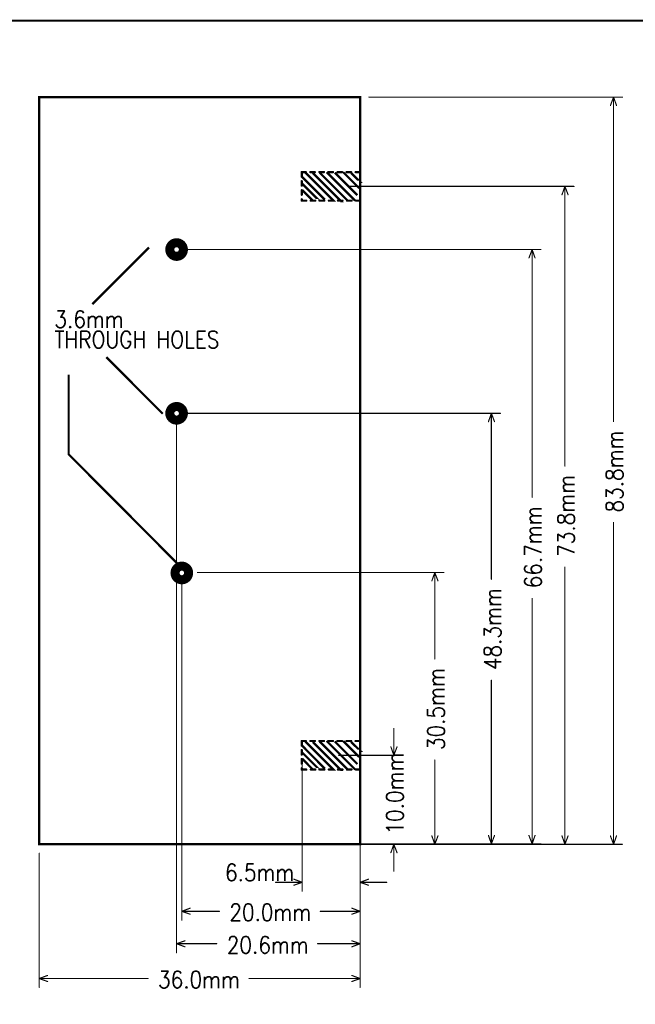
# Model space of a CAD drawing. Extents: x 2.14 to 10.29, y 1.14 to 8.17.
# Tile 3 of 14: x 5.01 to 7.73, y 3.82 to 8.17. Entities that reach past the tile are written whole.
import ezdxf

# ---------------------------------------------------------------- set-up
doc = ezdxf.new("R2010")
doc.units = 0
doc.header["$LTSCALE"] = 25
doc.layers.get('0').update_dxf_attribs({"linetype": 'CONTINUOUS'})
doc.styles.get("Standard").update_dxf_attribs({"font": 'simplex'})

# ---------------------------------------------------------------- blocks, each defined once
blk = doc.blocks.new('DISC')
at = {"color": 0, "const_width": 0.5}
blk.add_lwpolyline([(0, 0.25, 1), (0, -0.25, 1)], format="xyb", close=True, dxfattribs=at)

msp = doc.modelspace()

# ---------------------------------------------------------------- linework, layer by layer
at = {"color": 1, "const_width": 0.008}
msp.add_lwpolyline([(2.146, 1.142), (10.281, 1.142), (10.281, 8.165), (2.146, 8.165), (2.146, 1.142)], dxfattribs=at)
at = {"color": 3}
for points, const_width in [([(5.096, 4.528), (5.096, 7.827), (6.514, 7.827), (6.514, 4.528), (5.096, 4.528)], 0.01), ([(6.553, 7.827), (7.673, 7.827)], 0.005), ([(7.634, 7.827), (7.62, 7.79)], 0.005), ([(7.634, 6.395), (7.634, 7.827)], 0.005), ([(7.634, 7.827), (7.647, 7.79)], 0.005), ([(6.274, 7.496), (6.256, 7.496)], 0.01), ([(6.256, 7.496), (6.256, 7.476)], 0.01), ([(6.258, 7.474), (6.358, 7.374)], 0.01), ([(6.272, 7.494), (6.396, 7.37), (6.394, 7.37)], 0.01), ([(6.314, 7.496), (6.294, 7.496)], 0.01), ([(6.305, 7.492), (6.429, 7.368), (6.427, 7.368)], 0.01), ([(6.354, 7.496), (6.334, 7.496)], 0.01), ([(6.335, 7.494), (6.459, 7.37)], 0.01), ([(6.366, 7.496), (6.492, 7.37)], 0.01), ([(6.394, 7.496), (6.374, 7.496)], 0.01), ([(6.402, 7.494), (6.502, 7.394)], 0.01), ([(6.434, 7.496), (6.414, 7.496)], 0.01), ([(6.439, 7.496), (6.51, 7.425)], 0.01), ([(6.474, 7.496), (6.454, 7.496)], 0.01), ([(6.474, 7.492), (6.514, 7.453), (6.512, 7.453)], 0.01), ([(6.514, 7.496), (6.494, 7.496)], 0.01), ([(6.514, 7.49), (6.514, 7.496)], 0.01), ([(6.256, 7.456), (6.256, 7.436)], 0.01), ([(6.258, 7.445), (6.331, 7.372), (6.329, 7.372)], 0.01), ([(6.469, 7.433), (7.459, 7.433)], 0.005), ([(6.514, 7.45), (6.514, 7.47)], 0.01), ([(6.514, 7.41), (6.514, 7.43)], 0.01), ([(7.419, 7.433), (7.406, 7.396)], 0.005), ([(7.419, 6.198), (7.419, 7.433)], 0.005), ([(7.419, 7.433), (7.433, 7.396)], 0.005), ([(6.256, 7.416), (6.256, 7.396)], 0.01), ([(6.258, 7.417), (6.305, 7.37), (6.303, 7.37)], 0.01), ([(6.514, 7.37), (6.514, 7.39)], 0.01), ([(6.256, 7.376), (6.256, 7.37)], 0.01), ([(6.256, 7.37), (6.276, 7.37)], 0.01), ([(6.296, 7.37), (6.316, 7.37)], 0.01), ([(6.336, 7.37), (6.356, 7.37)], 0.01), ([(6.376, 7.37), (6.396, 7.37)], 0.01), ([(6.416, 7.37), (6.436, 7.37)], 0.01), ([(6.456, 7.37), (6.476, 7.37)], 0.01), ([(6.496, 7.37), (6.514, 7.37)], 0.01), ([(5.581, 7.163), (5.331, 6.913)], 0.01), ([(5.722, 7.154), (7.313, 7.154)], 0.005), ([(7.274, 7.154), (7.26, 7.117)], 0.005), ([(7.274, 6.06), (7.274, 7.154)], 0.005), ([(7.274, 7.154), (7.287, 7.117)], 0.005), ([(5.642, 6.429), (5.392, 6.679)], 0.01), ([(5.226, 6.602), (5.226, 6.25), (5.726, 5.748)], 0.01), ([(5.703, 6.392), (5.703, 4.049)], 0.005), ([(5.719, 6.431), (7.134, 6.431)], 0.005), ([(6.514, 6.392), (6.514, 4.049)], 0.005), ([(7.094, 6.431), (7.081, 6.394)], 0.005), ([(7.094, 5.698), (7.094, 6.431)], 0.005), ([(7.094, 6.431), (7.108, 6.394)], 0.005), ([(7.634, 4.528), (7.634, 5.949)], 0.005), ([(7.419, 4.528), (7.419, 5.752)], 0.005), ([(5.795, 5.728), (6.884, 5.728)], 0.005), ([(6.844, 5.728), (6.831, 5.691)], 0.005), ([(6.844, 5.346), (6.844, 5.728)], 0.005), ([(6.844, 5.728), (6.858, 5.691)], 0.005), ([(5.726, 5.687), (5.726, 4.193)], 0.005), ([(6.514, 5.687), (6.514, 4.193)], 0.005), ([(7.274, 4.53), (7.274, 5.613)], 0.005), ([(7.094, 4.53), (7.094, 5.252)], 0.005), ([(6.663, 4.921), (6.663, 5.039)], 0.005), ([(6.274, 4.984), (6.256, 4.984)], 0.01), ([(6.256, 4.984), (6.256, 4.964)], 0.01), ([(6.258, 4.963), (6.358, 4.862)], 0.01), ([(6.272, 4.982), (6.396, 4.858), (6.394, 4.858)], 0.01), ([(6.314, 4.984), (6.294, 4.984)], 0.01), ([(6.305, 4.98), (6.429, 4.856), (6.427, 4.856)], 0.01), ([(6.354, 4.984), (6.334, 4.984)], 0.01), ([(6.335, 4.982), (6.459, 4.858)], 0.01), ([(6.366, 4.984), (6.492, 4.858)], 0.01), ([(6.394, 4.984), (6.374, 4.984)], 0.01), ([(6.402, 4.982), (6.502, 4.882)], 0.01), ([(6.434, 4.984), (6.414, 4.984)], 0.01), ([(6.439, 4.984), (6.51, 4.913)], 0.01), ([(6.474, 4.984), (6.454, 4.984)], 0.01), ([(6.474, 4.98), (6.514, 4.941), (6.512, 4.941)], 0.01), ([(6.514, 4.984), (6.494, 4.984)], 0.01), ([(6.514, 4.978), (6.514, 4.984)], 0.01), ([(6.514, 4.938), (6.514, 4.958)], 0.01), ([(6.663, 4.921), (6.65, 4.958)], 0.005), ([(6.663, 4.921), (6.677, 4.958)], 0.005), ([(6.256, 4.944), (6.256, 4.924)], 0.01), ([(6.258, 4.933), (6.331, 4.86), (6.329, 4.86)], 0.01), ([(6.419, 4.921), (6.703, 4.921)], 0.005), ([(6.514, 4.898), (6.514, 4.918)], 0.01), ([(6.256, 4.904), (6.256, 4.884)], 0.01), ([(6.258, 4.906), (6.305, 4.858), (6.303, 4.858)], 0.01), ([(6.258, 4.894), (6.258, 4.321)], 0.005), ([(6.514, 4.858), (6.514, 4.878)], 0.01), ([(6.514, 4.894), (6.514, 4.321)], 0.005), ([(6.844, 4.528), (6.844, 4.9)], 0.005), ([(6.256, 4.864), (6.256, 4.858)], 0.01), ([(6.256, 4.858), (6.276, 4.858)], 0.01), ([(6.296, 4.858), (6.316, 4.858)], 0.01), ([(6.336, 4.858), (6.356, 4.858)], 0.01), ([(6.376, 4.858), (6.396, 4.858)], 0.01), ([(6.416, 4.858), (6.436, 4.858)], 0.01), ([(6.456, 4.858), (6.476, 4.858)], 0.01), ([(6.496, 4.858), (6.514, 4.858)], 0.01), ([(6.844, 4.528), (6.831, 4.565)], 0.005), ([(6.844, 4.528), (6.858, 4.565)], 0.005), ([(7.094, 4.53), (7.081, 4.567)], 0.005), ([(7.094, 4.53), (7.108, 4.567)], 0.005), ([(7.274, 4.53), (7.26, 4.567)], 0.005), ([(7.274, 4.53), (7.287, 4.567)], 0.005), ([(7.419, 4.528), (7.406, 4.565)], 0.005), ([(7.419, 4.528), (7.433, 4.565)], 0.005), ([(7.634, 4.528), (7.62, 4.565)], 0.005), ([(7.634, 4.528), (7.647, 4.565)], 0.005), ([(5.719, 4.53), (7.134, 4.53)], 0.005), ([(5.722, 4.53), (7.313, 4.53)], 0.005), ([(5.795, 4.528), (6.884, 4.528)], 0.005), ([(6.419, 4.528), (6.703, 4.528)], 0.005), ([(6.469, 4.528), (7.459, 4.528)], 0.005), ([(6.553, 4.528), (7.673, 4.528)], 0.005), ([(6.663, 4.528), (6.65, 4.491)], 0.005), ([(6.663, 4.528), (6.663, 4.409)], 0.005), ([(6.663, 4.528), (6.677, 4.491)], 0.005), ([(5.096, 4.488), (5.096, 3.896)], 0.005), ([(6.514, 4.488), (6.514, 3.896)], 0.005), ([(6.258, 4.36), (6.14, 4.36)], 0.005), ([(6.258, 4.36), (6.221, 4.374)], 0.005), ([(6.258, 4.36), (6.221, 4.347)], 0.005), ([(6.514, 4.36), (6.551, 4.374)], 0.005), ([(6.514, 4.36), (6.632, 4.36)], 0.005), ([(6.514, 4.36), (6.551, 4.347)], 0.005), ([(5.726, 4.232), (5.763, 4.246)], 0.005), ([(5.726, 4.232), (5.892, 4.232)], 0.005), ([(5.726, 4.232), (5.763, 4.219)], 0.005), ([(6.338, 4.232), (6.514, 4.232)], 0.005), ([(6.514, 4.232), (6.477, 4.246)], 0.005), ([(6.514, 4.232), (6.477, 4.219)], 0.005), ([(5.703, 4.089), (5.74, 4.102)], 0.005), ([(5.703, 4.089), (5.88, 4.089)], 0.005), ([(5.703, 4.089), (5.74, 4.075)], 0.005), ([(6.326, 4.089), (6.514, 4.089)], 0.005), ([(6.514, 4.089), (6.477, 4.102)], 0.005), ([(6.514, 4.089), (6.477, 4.075)], 0.005), ([(5.096, 3.935), (5.133, 3.949)], 0.005), ([(5.096, 3.935), (5.577, 3.935)], 0.005), ([(5.096, 3.935), (5.133, 3.922)], 0.005), ([(6.023, 3.935), (6.514, 3.935)], 0.005), ([(6.514, 3.935), (6.477, 3.949)], 0.005), ([(6.514, 3.935), (6.477, 3.922)], 0.005)]:
    msp.add_lwpolyline(points, dxfattribs=dict(at, const_width=const_width))
at = {"color": 2, "const_width": 0.04}
for points in [[(5.703, 7.124, -1), (5.703, 7.184, -1), (5.703, 7.124)], [(5.703, 6.401, -1), (5.703, 6.461, -1), (5.703, 6.401)], [(5.726, 5.696, -1), (5.726, 5.756, -1), (5.726, 5.696)]]:
    msp.add_lwpolyline(points, format="xyb", dxfattribs=at)

# ---------------------------------------------------------------- block references
at = {"color": 3}
for p, xscale, yscale in [((6.553, 7.827), 0.005, 0.005), ((7.634, 7.827), 0.005, 0.005), ((7.634, 7.827), 0.005, 0.005), ((7.634, 7.827), 0.005, 0.005), ((7.673, 7.827), 0.005, 0.005), ((7.62, 7.79), 0.005, 0.005), ((7.647, 7.79), 0.005, 0.005), ((6.256, 7.496), 0.01, 0.01), ((6.256, 7.496), 0.01, 0.01), ((6.256, 7.476), 0.01, 0.01), ((6.274, 7.496), 0.01, 0.01), ((6.294, 7.496), 0.01, 0.01), ((6.314, 7.496), 0.01, 0.01), ((6.334, 7.496), 0.01, 0.01), ((6.354, 7.496), 0.01, 0.01), ((6.374, 7.496), 0.01, 0.01), ((6.394, 7.496), 0.01, 0.01), ((6.414, 7.496), 0.01, 0.01), ((6.434, 7.496), 0.01, 0.01), ((6.454, 7.496), 0.01, 0.01), ((6.474, 7.496), 0.01, 0.01), ((6.494, 7.496), 0.01, 0.01), ((6.514, 7.496), 0.01, 0.01), ((6.514, 7.496), 0.01, 0.01), ((6.514, 7.49), 0.01, 0.01), ((6.256, 7.456), 0.01, 0.01), ((6.256, 7.436), 0.01, 0.01), ((6.469, 7.433), 0.005, 0.005), ((6.514, 7.47), 0.01, 0.01), ((6.514, 7.45), 0.01, 0.01), ((6.514, 7.43), 0.01, 0.01), ((7.419, 7.433), 0.005, 0.005), ((7.419, 7.433), 0.005, 0.005), ((7.419, 7.433), 0.005, 0.005), ((7.459, 7.433), 0.005, 0.005), ((6.256, 7.416), 0.01, 0.01), ((6.256, 7.396), 0.01, 0.01), ((6.514, 7.41), 0.01, 0.01), ((6.514, 7.39), 0.01, 0.01), ((7.406, 7.396), 0.005, 0.005), ((7.433, 7.396), 0.005, 0.005), ((6.256, 7.376), 0.01, 0.01), ((6.256, 7.37), 0.01, 0.01), ((6.256, 7.37), 0.01, 0.01), ((6.276, 7.37), 0.01, 0.01), ((6.296, 7.37), 0.01, 0.01), ((6.316, 7.37), 0.01, 0.01), ((6.336, 7.37), 0.01, 0.01), ((6.356, 7.37), 0.01, 0.01), ((6.376, 7.37), 0.01, 0.01), ((6.396, 7.37), 0.01, 0.01), ((6.416, 7.37), 0.01, 0.01), ((6.436, 7.37), 0.01, 0.01), ((6.456, 7.37), 0.01, 0.01), ((6.476, 7.37), 0.01, 0.01), ((6.496, 7.37), 0.01, 0.01), ((6.514, 7.37), 0.01, 0.01), ((6.514, 7.37), 0.01, 0.01), ((5.722, 7.154), 0.005, 0.005), ((7.274, 7.154), 0.005, 0.005), ((7.274, 7.154), 0.005, 0.005), ((7.274, 7.154), 0.005, 0.005), ((7.313, 7.154), 0.005, 0.005), ((7.26, 7.117), 0.005, 0.005), ((7.287, 7.117), 0.005, 0.005), ((5.703, 6.392), 0.005, 0.005), ((5.719, 6.431), 0.005, 0.005), ((6.514, 6.392), 0.005, 0.005), ((7.081, 6.394), 0.005, 0.005), ((7.094, 6.431), 0.005, 0.005), ((7.094, 6.431), 0.005, 0.005), ((7.094, 6.431), 0.005, 0.005), ((7.108, 6.394), 0.005, 0.005), ((7.134, 6.431), 0.005, 0.005), ((7.634, 6.395), 0.005, 0.005), ((7.419, 6.198), 0.005, 0.005), ((7.274, 6.06), 0.005, 0.005), ((7.634, 5.949), 0.005, 0.005), ((7.419, 5.752), 0.005, 0.005), ((5.795, 5.728), 0.005, 0.005), ((6.844, 5.728), 0.005, 0.005), ((6.844, 5.728), 0.005, 0.005), ((6.844, 5.728), 0.005, 0.005), ((6.884, 5.728), 0.005, 0.005), ((7.094, 5.698), 0.005, 0.005), ((5.726, 5.687), 0.005, 0.005), ((6.514, 5.687), 0.005, 0.005), ((6.831, 5.691), 0.005, 0.005), ((6.858, 5.691), 0.005, 0.005), ((7.274, 5.613), 0.005, 0.005), ((6.844, 5.346), 0.005, 0.005), ((7.094, 5.252), 0.005, 0.005), ((6.663, 5.039), 0.005, 0.005), ((6.256, 4.984), 0.01, 0.01), ((6.256, 4.984), 0.01, 0.01), ((6.256, 4.964), 0.01, 0.01), ((6.274, 4.984), 0.01, 0.01), ((6.294, 4.984), 0.01, 0.01), ((6.314, 4.984), 0.01, 0.01), ((6.334, 4.984), 0.01, 0.01), ((6.354, 4.984), 0.01, 0.01), ((6.374, 4.984), 0.01, 0.01), ((6.394, 4.984), 0.01, 0.01), ((6.414, 4.984), 0.01, 0.01), ((6.434, 4.984), 0.01, 0.01), ((6.454, 4.984), 0.01, 0.01), ((6.474, 4.984), 0.01, 0.01), ((6.494, 4.984), 0.01, 0.01), ((6.514, 4.984), 0.01, 0.01), ((6.514, 4.984), 0.01, 0.01), ((6.514, 4.978), 0.01, 0.01), ((6.514, 4.958), 0.01, 0.01), ((6.65, 4.958), 0.005, 0.005), ((6.677, 4.958), 0.005, 0.005), ((6.256, 4.944), 0.01, 0.01), ((6.256, 4.924), 0.01, 0.01), ((6.419, 4.921), 0.005, 0.005), ((6.514, 4.938), 0.01, 0.01), ((6.514, 4.918), 0.01, 0.01), ((6.663, 4.921), 0.005, 0.005), ((6.663, 4.921), 0.005, 0.005), ((6.663, 4.921), 0.005, 0.005), ((6.703, 4.921), 0.005, 0.005), ((6.256, 4.904), 0.01, 0.01), ((6.256, 4.884), 0.01, 0.01), ((6.258, 4.894), 0.005, 0.005), ((6.514, 4.898), 0.01, 0.01), ((6.514, 4.878), 0.01, 0.01), ((6.514, 4.894), 0.005, 0.005), ((6.844, 4.9), 0.005, 0.005), ((6.256, 4.864), 0.01, 0.01), ((6.256, 4.858), 0.01, 0.01), ((6.256, 4.858), 0.01, 0.01), ((6.276, 4.858), 0.01, 0.01), ((6.296, 4.858), 0.01, 0.01), ((6.316, 4.858), 0.01, 0.01), ((6.336, 4.858), 0.01, 0.01), ((6.356, 4.858), 0.01, 0.01), ((6.376, 4.858), 0.01, 0.01), ((6.396, 4.858), 0.01, 0.01), ((6.416, 4.858), 0.01, 0.01), ((6.436, 4.858), 0.01, 0.01), ((6.456, 4.858), 0.01, 0.01), ((6.476, 4.858), 0.01, 0.01), ((6.496, 4.858), 0.01, 0.01), ((6.514, 4.858), 0.01, 0.01), ((6.514, 4.858), 0.01, 0.01), ((6.831, 4.565), 0.005, 0.005), ((6.858, 4.565), 0.005, 0.005), ((7.081, 4.567), 0.005, 0.005), ((7.108, 4.567), 0.005, 0.005), ((7.26, 4.567), 0.005, 0.005), ((7.287, 4.567), 0.005, 0.005), ((7.406, 4.565), 0.005, 0.005), ((7.433, 4.565), 0.005, 0.005), ((7.62, 4.565), 0.005, 0.005), ((7.647, 4.565), 0.005, 0.005), ((5.719, 4.53), 0.005, 0.005), ((5.722, 4.53), 0.005, 0.005), ((5.795, 4.528), 0.005, 0.005), ((6.419, 4.528), 0.005, 0.005), ((6.469, 4.528), 0.005, 0.005), ((6.553, 4.528), 0.005, 0.005), ((6.663, 4.528), 0.005, 0.005), ((6.663, 4.528), 0.005, 0.005), ((6.663, 4.528), 0.005, 0.005), ((6.703, 4.528), 0.005, 0.005), ((6.844, 4.528), 0.005, 0.005), ((6.844, 4.528), 0.005, 0.005), ((6.844, 4.528), 0.005, 0.005), ((6.884, 4.528), 0.005, 0.005), ((7.094, 4.53), 0.005, 0.005), ((7.094, 4.53), 0.005, 0.005), ((7.094, 4.53), 0.005, 0.005), ((7.134, 4.53), 0.005, 0.005), ((7.274, 4.53), 0.005, 0.005), ((7.274, 4.53), 0.005, 0.005), ((7.274, 4.53), 0.005, 0.005), ((7.313, 4.53), 0.005, 0.005), ((7.419, 4.528), 0.005, 0.005), ((7.419, 4.528), 0.005, 0.005), ((7.419, 4.528), 0.005, 0.005), ((7.459, 4.528), 0.005, 0.005), ((7.634, 4.528), 0.005, 0.005), ((7.634, 4.528), 0.005, 0.005), ((7.634, 4.528), 0.005, 0.005), ((7.673, 4.528), 0.005, 0.005), ((5.096, 4.488), 0.005, 0.005), ((6.514, 4.488), 0.005, 0.005), ((6.65, 4.491), 0.005, 0.005), ((6.677, 4.491), 0.005, 0.005), ((6.663, 4.409), 0.005, 0.005), ((6.14, 4.36), 0.005, 0.005), ((6.221, 4.374), 0.005, 0.005), ((6.221, 4.347), 0.005, 0.005), ((6.258, 4.36), 0.005, 0.005), ((6.258, 4.36), 0.005, 0.005), ((6.258, 4.36), 0.005, 0.005), ((6.514, 4.36), 0.005, 0.005), ((6.514, 4.36), 0.005, 0.005), ((6.514, 4.36), 0.005, 0.005), ((6.551, 4.374), 0.005, 0.005), ((6.551, 4.347), 0.005, 0.005), ((6.632, 4.36), 0.005, 0.005), ((6.258, 4.321), 0.005, 0.005), ((6.514, 4.321), 0.005, 0.005), ((5.726, 4.232), 0.005, 0.005), ((5.726, 4.232), 0.005, 0.005), ((5.726, 4.232), 0.005, 0.005), ((5.763, 4.246), 0.005, 0.005), ((5.763, 4.219), 0.005, 0.005), ((5.892, 4.232), 0.005, 0.005), ((6.338, 4.232), 0.005, 0.005), ((6.477, 4.246), 0.005, 0.005), ((6.477, 4.219), 0.005, 0.005), ((6.514, 4.232), 0.005, 0.005), ((6.514, 4.232), 0.005, 0.005), ((6.514, 4.232), 0.005, 0.005), ((5.726, 4.193), 0.005, 0.005), ((6.514, 4.193), 0.005, 0.005), ((5.703, 4.089), 0.005, 0.005), ((5.703, 4.089), 0.005, 0.005), ((5.703, 4.089), 0.005, 0.005), ((5.74, 4.102), 0.005, 0.005), ((5.88, 4.089), 0.005, 0.005), ((6.326, 4.089), 0.005, 0.005), ((6.477, 4.102), 0.005, 0.005), ((6.514, 4.089), 0.005, 0.005), ((6.514, 4.089), 0.005, 0.005), ((6.514, 4.089), 0.005, 0.005), ((5.703, 4.049), 0.005, 0.005), ((5.74, 4.075), 0.005, 0.005), ((6.477, 4.075), 0.005, 0.005), ((6.514, 4.049), 0.005, 0.005), ((5.096, 3.935), 0.005, 0.005), ((5.096, 3.935), 0.005, 0.005), ((5.096, 3.935), 0.005, 0.005), ((5.133, 3.949), 0.005, 0.005), ((5.133, 3.922), 0.005, 0.005), ((5.577, 3.935), 0.005, 0.005), ((6.023, 3.935), 0.005, 0.005), ((6.477, 3.949), 0.005, 0.005), ((6.477, 3.922), 0.005, 0.005), ((6.514, 3.935), 0.005, 0.005), ((6.514, 3.935), 0.005, 0.005), ((6.514, 3.935), 0.005, 0.005), ((5.096, 3.896), 0.005, 0.005), ((6.514, 3.896), 0.005, 0.005)]:
    msp.add_blockref('DISC', p, dxfattribs=dict(at, xscale=xscale, yscale=yscale))

# ---------------------------------------------------------------- texts
at = {"color": 3, "width": 0.866}
for s, p in [('3.6mm', (5.163, 6.809)), ('THROUGH HOLES', (5.163, 6.719)), ('6.5mm', (5.917, 4.366)), ('20.0mm', (5.936, 4.19)), ('20.6mm', (5.925, 4.046)), ('36.0mm', (5.621, 3.893))]:
    msp.add_text(s, height=0.075, dxfattribs=at).set_placement(p)
for s, p in [('83.8mm', (7.676, 5.993)), ('73.8mm', (7.462, 5.797)), ('66.7mm', (7.316, 5.658)), ('48.3mm', (7.137, 5.297)), ('30.5mm', (6.887, 4.944)), ('10.0mm', (6.705, 4.571))]:
    msp.add_text(s, height=0.075, rotation=90, dxfattribs=at).set_placement(p)

doc.saveas('drawing.dxf')
